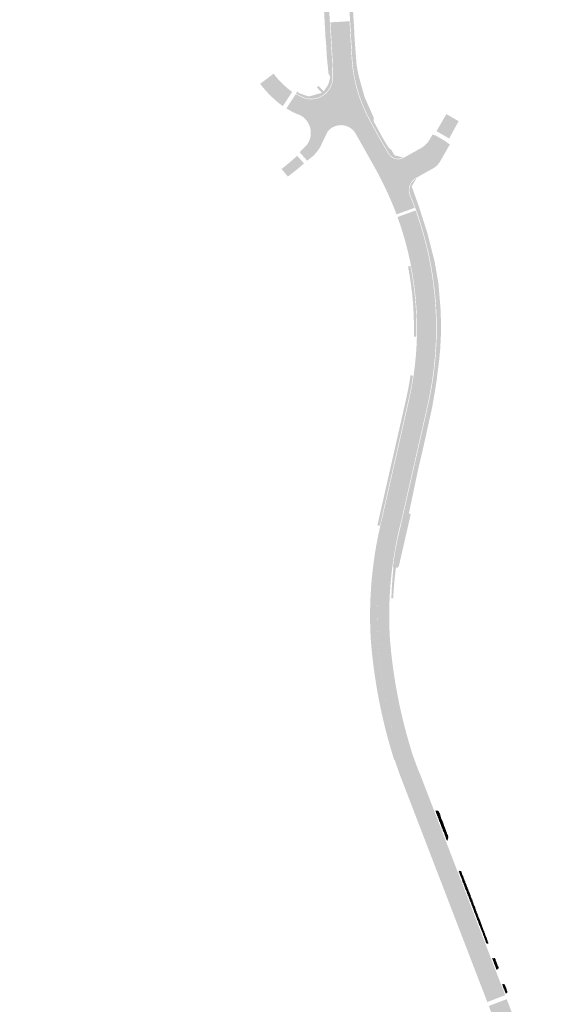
# Model space of a CAD drawing. Header units: metres. Extents: x 203106 to 205700, y 389311 to 393036.
# Tile 7 of 14: x 203579 to 203765, y 390922 to 391272. Entities that reach past the tile are written whole.
import ezdxf

# ---------------------------------------------------------------- set-up
doc = ezdxf.new("R2010")
doc.units = ezdxf.units.M
for name, color, linetype, lineweight in [('N-WE-GR-GROEN-G- new', 92, 'Continuous', 15), ('N-WE-VH-VERHARDING_ASFALT-A', 251, 'Continuous', 18), ('N-WE-VH-VERHARDING_BETONSTRAATSTEEN-A-GRIJS', 7, 'Continuous', 13), ('N-WE-VH-VERHARDING_TEGEL-A', 254, 'Continuous', 18)]:
    doc.layers.add(name, color=color, linetype=linetype, lineweight=lineweight)
doc.layers.add('N-WE-VH-VERHARDING_ASFALT_ROOD-A', color=7, linetype='Continuous', lineweight=18, true_color=0xf46666)
pattern_1 = [(78, (0, 0), (-0.1617495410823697, 0.2490724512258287), [0.63, -0.21]), (348, (-0.4108219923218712, 0.08732291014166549), (-0.1617495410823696, 0.2490724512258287), [0.63, -0.21])]

msp = doc.modelspace()

# ---------------------------------------------------------------- hatches: boundary and pattern name
at = {"layer": 'N-WE-GR-GROEN-G- new', "transparency": 33554687}
h = msp.add_hatch(dxfattribs=at)
h.set_pattern_fill('AGR-VASTEPLANTEN-SO', color=256, scale=0.1, pattern_type=2)
h.set_pattern_definition([(0, (-0.033494, -0.125), (0.288675, 0.5), [0.066988, -0.510362]), (29.99999999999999, (0.033494, -0.125), (0.2886752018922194, 0.4999998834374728), [0.066988, -0.933012]), (59.99999999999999, (0.091506, -0.091506), (-0.2886752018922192, 0.4999998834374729), [0.066988, -0.510362]), (90, (0.125, -0.033494), (-0.288675, 0.5), [0.066988, -0.933012]), (120, (0.125, 0.033494), (-0.5773502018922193, -1.165625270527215e-07), [0.06698799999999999, -0.5103619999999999]), (150, (0.091506, 0.091506), (-0.5773502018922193, 1.165625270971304e-07), [0.066988, -0.933012]), (180, (0.033494, 0.125), (-0.2886750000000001, -0.5), [0.066988, -0.510362]), (210, (-0.033494, 0.125), (-0.2886752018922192, -0.4999998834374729), [0.066988, -0.933012]), (240, (-0.091506, 0.091506), (0.2886752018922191, -0.4999998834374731), [0.066988, -0.510362]), (270, (-0.125, 0.033494), (0.288675, -0.5000000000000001), [0.066988, -0.933012]), (300.0000000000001, (-0.125, -0.033494), (0.5773502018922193, 1.165625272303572e-07), [0.066988, -0.510362]), (329.9999999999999, (-0.091506, -0.091506), (0.5773502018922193, -1.165625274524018e-07), [0.066988, -0.933012])])
edge = h.paths.add_edge_path()
edge.add_line((203707.3658393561, 391093.247525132), (203717.2533802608, 391136.7081686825))
edge.add_arc((203604.5071832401, 391162.5001622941), 115.6586869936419, 347.1146471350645, 351.6109338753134)
edge.add_line((203718.9283445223, 391145.6262259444), (203718.0435294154, 391145.795242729))
edge.add_arc((203604.5071832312, 391162.5001622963), 114.75868700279, 347.1143794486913, 351.6299655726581, ccw=False)
edge.add_line((203716.3759242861, 391136.9083468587), (203706.4076428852, 391093.0928088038))
edge.add_arc((203857.058103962, 391058.8189877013), 154.5000201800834, 167.1830481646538, 167.3832013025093)
edge.add_line((203706.2888325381, 391092.5663287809), (203707.1670999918, 391092.36974232))
edge.add_line((203707.1670999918, 391092.36974232), (203707.3658393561, 391093.247525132))
edge = h.paths.add_edge_path()
edge.add_arc((203604.5071832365, 391162.500162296), 114.7586869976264, 358.5019328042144, 371.0051637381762)
edge.add_line((203717.1554560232, 391184.4073045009), (203718.0389050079, 391184.5791122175))
edge.add_arc((203604.5071832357, 391162.5001622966), 115.6586869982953, -1.4864073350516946, 11.005163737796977, ccw=False)
edge.add_line((203720.1269518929, 391159.5), (203719.2266465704, 391159.5))
at = {"layer": 'N-WE-VH-VERHARDING_ASFALT-A', "transparency": 33554687}
h = msp.add_hatch(color=256, dxfattribs=at)
h.dxf.hatch_style = 1
edge = h.paths.add_edge_path()
edge.add_arc((203748.8159285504, 391262.2210457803), 58.84599854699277, 187.4244087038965, 211.278073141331, ccw=False)
edge.add_line((203690.4632828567, 391254.6170806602), (203690.5218307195, 391251.8888161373))
edge.add_arc((203682.7277574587, 391251.5597288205), 7.801017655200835, -118.75154659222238, 2.4177501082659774, ccw=False)
edge.add_line((203678.975370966, 391244.7204692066), (203677.3106891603, 391245.6293417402))
edge.add_line((203677.3106891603, 391245.6293417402), (203673.947, 391240.525))
edge.add_line((203673.947, 391240.525), (203676.257, 391239.198))
edge.add_line((203676.257, 391239.198), (203679, 391238.051))
edge.add_arc((203675.5683133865, 391231.85871562), 7.079608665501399, -43.24875760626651, 61.00532765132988, ccw=False)
edge.add_line((203680.725, 391227.008), (203678.652, 391224.996))
edge.add_line((203678.652, 391224.996), (203681.345, 391221.967))
edge.add_line((203681.345, 391221.967), (203683.331, 391223.551))
edge.add_arc((203673.4493035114, 391234.1459885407), 14.4879849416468, 313.004945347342, 329.5423070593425)
edge.add_line((203685.938, 391226.802), (203688.592, 391232.282))
edge.add_arc((203693.3526894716, 391228.5407443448), 6.05484583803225, 46.585651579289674, 141.8374612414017, ccw=False)
edge.add_arc((203693.0370845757, 391228.3482700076), 6.412298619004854, 31.1859587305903, 45.71912295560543, ccw=False)
h = msp.add_hatch(color=256, dxfattribs=at)
h.dxf.hatch_style = 1
edge = h.paths.add_edge_path()
edge.add_line((203672.6907076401, 391241.3612192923), (203672.453, 391241.523))
edge.add_line((203672.453, 391241.523), (203671.595, 391242.164))
edge.add_arc((203697.2795406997, 391274.3190815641), 41.15391720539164, 217.4932688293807, 231.3831608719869, ccw=False)
edge.add_line((203664.627, 391249.27), (203669.4240071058, 391252.871298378))
edge.add_arc((203694.0528440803, 391271.3611168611), 30.79696410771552, 216.8969718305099, 234.1576371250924)
edge.add_line((203676.0194602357, 391246.3961400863), (203672.6907076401, 391241.3612192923))
edge = h.paths.add_edge_path()
edge.add_line((203677.7814944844, 391223.719400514), (203676.645, 391222.697))
edge.add_arc((203616.4998500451, 391290.212431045), 90.4199783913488, 308.0611817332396, 311.6957869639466, ccw=False)
edge.add_line((203672.244, 391219.02), (203674.488401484, 391216.3336766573))
edge.add_line((203674.488401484, 391216.3336766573), (203677.748, 391218.855))
edge.add_line((203677.748, 391218.855), (203680.2164719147, 391220.9984448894))
edge.add_line((203680.2164719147, 391220.9984448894), (203677.7814944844, 391223.719400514))
h = msp.add_hatch(color=256, dxfattribs=at)
h.dxf.hatch_style = 1
h.paths.add_polyline_path([(203731.7728998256, 391229.8503778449), (203727.2770847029, 391232.4690486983), (203730.8002782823, 391238.517776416), (203735.1207980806, 391236.0012095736)])
h = msp.add_hatch(color=256, dxfattribs=at)
h.dxf.hatch_style = 1
edge = h.paths.add_edge_path()
edge.add_arc((203647.3100909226, 391182.662653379), 75.48367980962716, 20.90844085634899, 33.625679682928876, ccw=False)
edge.add_arc((203722.4141922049, 391211.5109264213), 4.972344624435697, 117.67773091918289, 202.5892538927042, ccw=False)
edge.add_line((203720.1045486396, 391215.9143066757), (203725.9556135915, 391219.1734845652))
edge.add_arc((203722.549257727, 391225.2887719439), 6.999999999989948, 299.1188136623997, 330.1760669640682)
edge.add_line((203728.6221622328, 391221.8074171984), (203732.0360776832, 391227.7626800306))
edge.add_line((203732.0360776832, 391227.7626800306), (203730.971, 391228.383))
edge.add_line((203730.971, 391228.383), (203731.0583341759, 391228.5307962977))
edge.add_line((203731.0583341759, 391228.5307962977), (203726.5223095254, 391231.1732273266))
edge.add_line((203726.5223095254, 391231.1732273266), (203726.442, 391231.021))
edge.add_line((203726.442, 391231.021), (203725.8892784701, 391231.3161527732))
edge.add_line((203725.8892784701, 391231.3161527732), (203724.8119345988, 391229.4448228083))
edge.add_arc((203717.8788131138, 391233.4362920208), 7.99999999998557, 299.26509130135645, 330.07052400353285, ccw=False)
edge.add_line((203721.7896213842, 391226.4573538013), (203715.5799861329, 391222.9783046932))
edge.add_arc((203713.6245819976, 391226.467773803), 4.000000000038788, 210.0813302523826, 299.2650913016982, ccw=False)
h = msp.add_hatch(color=256, dxfattribs=at)
h.dxf.hatch_style = 1
edge = h.paths.add_edge_path()
edge.add_arc((203872.4490959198, 391061.5291861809), 163.8604609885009, 174.241035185, 201.0920998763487, ccw=False)
edge.add_arc((203810.9164425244, 391066.102883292), 102.1923331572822, 167.1828150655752, 173.3305851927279, ccw=False)
edge.add_line((203711.2704499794, 391088.7733293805), (203721.9337822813, 391135.6433508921))
edge.add_arc((203603.7536312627, 391162.5300000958), 121.200000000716, 347.1830458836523, 379.7851362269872)
edge.add_line((203717.7990271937, 391203.5554515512), (203715.5407025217, 391202.7430663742))
edge.add_arc((203603.7536312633, 391162.5300000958), 118.8000000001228, -12.816954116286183, 19.785136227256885, ccw=False)
edge.add_line((203719.593581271, 391136.1757597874), (203709.6254192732, 391092.3607465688))
edge.add_arc((203821.7819798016, 391064.4527172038), 115.5766073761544, 166.0268125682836, 173.1436521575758)
edge.add_arc((203872.4447537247, 391061.5274006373), 166.2560216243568, 174.2271271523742, 201.0922489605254)
edge.add_line((203717.3275152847, 391001.6967474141), (203747.2302655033, 390924.0253536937))
edge.add_line((203747.2302655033, 390924.0253536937), (203749.4708733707, 390924.8861074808))
edge.add_line((203749.4708733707, 390924.8861074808), (203719.5667674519, 391002.5610225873))
at = {"layer": 'N-WE-VH-VERHARDING_ASFALT_ROOD-A', "transparency": 33554687}
h = msp.add_hatch(color=256, dxfattribs=at)
h.dxf.hatch_style = 1
edge = h.paths.add_edge_path()
edge.add_line((203689.6042786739, 391271.0847268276), (203690.4048137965, 391257.3416730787))
edge.add_arc((203789.1917942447, 391258.7615735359), 98.79718428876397, 180.8234759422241, 182.4456450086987)
edge.add_arc((203747.9903899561, 391261.9004444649), 57.97419822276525, 187.2882785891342, 211.4308728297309)
edge.add_line((203698.5227495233, 391231.6686696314), (203699.0559613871, 391230.7216298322))
edge.add_line((203699.0559613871, 391230.7216298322), (203704.6272948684, 391220.8263613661))
edge.add_arc((203595.4977598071, 391158.3205661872), 125.7625932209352, 20.772160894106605, 29.802657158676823, ccw=False)
edge.add_line((203713.0855463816, 391202.9226098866), (203719.5267385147, 391205.2396943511))
edge.add_arc((203603.67667732, 391162.504019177), 123.4810698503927, 20.24840286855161, 22.42105100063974)
edge.add_arc((203647.3120915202, 391182.6636845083), 75.48144296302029, 20.908251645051, 33.62586889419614)
edge.add_line((203710.1633228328, 391224.4628585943), (203708.1935902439, 391227.8626848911))
edge.add_line((203708.1935902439, 391227.8626848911), (203706.8374415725, 391230.2039220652))
edge.add_line((203706.8374415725, 391230.2039220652), (203704.8854158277, 391233.767398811))
edge.add_line((203704.8854158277, 391233.767398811), (203703.9216103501, 391235.5435780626))
edge.add_line((203703.9216103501, 391235.5435780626), (203703.9213041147, 391235.5595895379))
edge.add_arc((203749.1889093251, 391261.4013038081), 52.12437316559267, 184.0269405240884, 209.7205552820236, ccw=False)
edge.add_line((203697.1932239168, 391257.7408425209), (203696.3927675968, 391271.4802241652))
edge.add_line((203696.3927675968, 391271.4802241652), (203689.6042786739, 391271.0847268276))
h = msp.add_hatch(color=256, dxfattribs=at)
h.dxf.hatch_style = 1
edge = h.paths.add_edge_path()
edge.add_line((203714.7902241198, 391094.3272918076), (203724.0789665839, 391135.1553095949))
edge.add_arc((203603.7552037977, 391162.5298906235), 123.3984423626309, 347.1829335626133, 379.7854309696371)
edge.add_line((203719.8690501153, 391204.3000985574), (203717.7990271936, 391203.5554515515))
edge.add_arc((203603.753636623, 391162.5300004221), 121.1999948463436, -12.816954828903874, 19.785136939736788, ccw=False)
edge.add_line((203721.9337822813, 391135.6433508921), (203712.6403872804, 391094.7948828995))
edge.add_line((203712.6403872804, 391094.7948828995), (203711.2704499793, 391088.7733293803))
edge.add_arc((203810.9240096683, 391066.1015839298), 102.2000000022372, 167.1830458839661, 173.3303543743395)
edge.add_arc((203872.4490959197, 391061.5291861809), 163.8604609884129, 174.2410351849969, 201.0920998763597)
edge.add_line((203719.5667674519, 391002.5610225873), (203749.4708733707, 390924.8861074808))
edge.add_line((203749.4708733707, 390924.8861074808), (203751.6683768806, 390925.7300835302))
edge.add_line((203751.6683768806, 390925.7300835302), (203721.7454527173, 391003.4005469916))
edge.add_arc((203821.0841696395, 391045.712404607), 107.9744135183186, 198.5709667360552, 203.0708626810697, ccw=False)
edge.add_arc((203892.7036622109, 391066.5526682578), 182.5274138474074, 184.3636847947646, 197.6122028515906, ccw=False)
edge.add_arc((203845.9638030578, 391060.4228695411), 135.4807548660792, 172.6661786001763, 183.2827837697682, ccw=False)
edge.add_arc((203846.0064011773, 391060.444247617), 135.5202782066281, 165.5211889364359, 172.677441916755, ccw=False)
h = msp.add_hatch(color=256, dxfattribs=at)
h.dxf.hatch_style = 1
edge = h.paths.add_edge_path()
edge.add_arc((203871.9041114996, 391061.4602687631), 165.7249180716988, 174.1852345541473, 200.0845328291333, ccw=False)
edge.add_arc((203888.2497432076, 391052.8239020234), 182.9929107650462, 168.5003458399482, 172.0130544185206, ccw=False)
edge.add_line((203708.9302489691, 391089.3057382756), (203710.3013999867, 391095.3326266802))
edge.add_line((203710.3013999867, 391095.3326266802), (203719.593581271, 391136.1757597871))
edge.add_arc((203603.7536312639, 391162.530000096), 118.7999999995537, 347.1830458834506, 379.785136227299)
edge.add_line((203715.5407025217, 391202.7430663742), (203713.4303531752, 391201.9840611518))
edge.add_arc((203604.5071909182, 391162.5001619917), 115.8586792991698, -12.885235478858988, 19.925233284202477, ccw=False)
edge.add_line((203717.4483970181, 391136.6638013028), (203708.1527768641, 391095.8055526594))
edge.add_arc((203845.9638030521, 391060.4228695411), 142.2807548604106, 165.6004580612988, 183.3086948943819)
edge.add_arc((203892.7051402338, 391066.552874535), 189.3289032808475, 184.3443621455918, 197.6257922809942)
edge.add_line((203712.2643852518, 391009.2242816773), (203712.4366867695, 391009.2828229))
edge.add_arc((203867.4849012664, 391059.5724959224), 163.0000000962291, 197.9703988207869, 200.008270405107)
edge.add_line((203714.3230527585, 391003.801103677), (203745.3201698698, 390923.2928016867))
edge.add_line((203745.3201698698, 390923.2928016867), (203747.2300424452, 390924.0259330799))
edge.add_line((203747.2300424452, 390924.0259330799), (203716.2574245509, 391004.5493092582))
h = msp.add_hatch(color=256, dxfattribs=at)
h.dxf.hatch_style = 1
h.paths.add_polyline_path([(203758.5184763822, 390888.7685160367), (203764.8601482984, 390891.2125626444), (203760.2542697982, 390903.1636319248), (203758.16446472, 390908.8744075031), (203752.2077950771, 390924.3304321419), (203745.8579428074, 390921.8918552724), (203745.9378743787, 390921.6844579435), (203749.695054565, 390911.6630247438)])
at = {"layer": 'N-WE-VH-VERHARDING_BETONSTRAATSTEEN-A-GRIJS'}
h = msp.add_hatch(dxfattribs=at)
h.set_pattern_fill('AVH-BSS_KEIFORMAAT_ELLEBOOG', color=256, scale=2, angle=58, pattern_type=2)
h.set_pattern_definition([(78, (-19.32931079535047, 50.60736058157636), (-0.1617495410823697, 0.2490724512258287), [0.63, -0.21]), (348, (-19.74013278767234, 50.69468349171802), (-0.1617495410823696, 0.2490724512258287), [0.63, -0.21])])
h.paths.add_polyline_path([(203727.950061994, 390991.0818266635), (203726.9448876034, 390991.2708547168), (203731.0805442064, 390980.5723836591), (203731.4222396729, 390981.8340031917)])
h = msp.add_hatch(dxfattribs=at)
h.set_pattern_fill('AVH-BSS_KEIFORMAAT_ELLEBOOG', color=256, scale=2, angle=58, pattern_type=2)
h.set_pattern_definition([(78, (-3.524556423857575, 9.121069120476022), (-0.1617495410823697, 0.2490724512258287), [0.63, -0.21]), (348, (-3.935378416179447, 9.208392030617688), (-0.1617495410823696, 0.2490724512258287), [0.63, -0.21])])
h.paths.add_polyline_path([(203738.3887561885, 390963.3950569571), (203735.8605673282, 390969.8314740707), (203735.2748618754, 390969.6567153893), (203745.1589663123, 390944.0100082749), (203745.6585586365, 390944.1641844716)])
h = msp.add_hatch(dxfattribs=at)
h.set_pattern_fill('AVH-BSS_KEIFORMAAT_ELLEBOOG', color=256, scale=2, angle=58, pattern_type=2)
h.set_pattern_definition(pattern_1)
h.paths.add_polyline_path([(203747.932517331, 390938.8678247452), (203747.2072336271, 390938.6952817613), (203748.6750192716, 390934.8867557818), (203749.3005325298, 390935.3403616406)])
h = msp.add_hatch(dxfattribs=at)
h.set_pattern_fill('AVH-BSS_KEIFORMAAT_ELLEBOOG', color=256, scale=2, angle=58, pattern_type=2)
h.set_pattern_definition(pattern_1)
h.paths.add_polyline_path([(203751.4325697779, 390929.5121471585), (203750.7375363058, 390929.5350549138), (203750.7230987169, 390929.5352671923), (203751.9278831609, 390926.4354880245), (203752.4044094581, 390926.8062304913)])
at = {"layer": 'N-WE-VH-VERHARDING_TEGEL-A', "transparency": 33554687}
h = msp.add_hatch(color=256, dxfattribs=at)
h.dxf.hatch_style = 1
edge = h.paths.add_edge_path()
edge.add_line((203586.7606365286, 391771.6078844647), (203586.5283053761, 391768.9529983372))
edge.add_line((203586.5283053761, 391768.9529983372), (203586.1197935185, 391762.0524506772))
edge.add_line((203586.1197935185, 391762.0524506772), (203585.5964669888, 391753.7130611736))
edge.add_line((203585.5964669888, 391753.7130611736), (203585.1452061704, 391746.5220637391))
edge.add_arc((204079.1680204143, 391713.8336475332), 495.1030938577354, 176.2143810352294, 187.6057297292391)
edge.add_line((203588.4206904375, 391648.3040231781), (203596.7744571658, 391584.7072587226))
edge.add_line((203596.7744571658, 391584.7072587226), (203602.1854342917, 391542.331777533))
edge.add_line((203602.1854342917, 391542.331777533), (203608.9290231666, 391491.2177445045))
edge.add_arc((203724.3290230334, 391506.4427249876), 116.3999999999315, 187.5157544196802, 207.4544392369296)
edge.add_line((203621.038255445, 391452.7773047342), (203657.5746897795, 391382.4549942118))
edge.add_line((203657.5746897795, 391382.4549942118), (203688.0021436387, 391323.8907446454))
edge.add_arc((203631.5364275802, 391294.6218888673), 63.60065257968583, 3.334344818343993, 27.399846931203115, ccw=False)
edge.add_line((203695.0294126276, 391298.3210588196), (203697.3928853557, 391257.7524747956))
edge.add_arc((203749.2122266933, 391261.4053506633), 51.94793199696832, 184.03225359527, 209.7709726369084)
edge.add_line((203704.1205323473, 391235.6114223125), (203704.1202419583, 391235.6112660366))
edge.add_line((203704.1202419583, 391235.6112660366), (203705.0611798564, 391233.8628323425))
edge.add_line((203705.0611798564, 391233.8628323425), (203707.0117013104, 391230.302101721))
edge.add_line((203707.0117013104, 391230.302101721), (203708.3641585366, 391227.9672374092))
edge.add_line((203708.3641585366, 391227.9672374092), (203710.336385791, 391224.5631043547))
edge.add_arc((203713.6245819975, 391226.4677738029), 3.799999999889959, 210.0813302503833, 298.2842215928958)
edge.add_line((203715.4251957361, 391223.1214638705), (203712.3413567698, 391223.8799661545))
edge.add_line((203712.3413567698, 391223.8799661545), (203711.3228581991, 391225.6889256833))
edge.add_line((203711.3228581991, 391225.6889256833), (203710.2163628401, 391226.7631924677))
edge.add_line((203710.2163628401, 391226.7631924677), (203709.1317158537, 391228.4377237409))
edge.add_line((203709.1317158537, 391228.4377237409), (203707.7958701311, 391230.7439101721))
edge.add_line((203707.7958701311, 391230.7439101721), (203705.8521179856, 391234.2922832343))
edge.add_line((203705.8521179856, 391234.2922832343), (203705.0155241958, 391235.8468266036))
edge.add_line((203705.0155241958, 391235.8468266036), (203704.9860495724, 391237.2598747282))
edge.add_line((203704.9860495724, 391237.2598747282), (203701.735, 391244.571))
edge.add_line((203701.735, 391244.571), (203699.607, 391252.186))
edge.add_line((203699.607, 391252.186), (203698.9030372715, 391255.8828473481))
edge.add_line((203698.9030372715, 391255.8828473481), (203698.1970372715, 391265.0748473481))
edge.add_line((203698.1970372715, 391265.0748473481), (203698.001, 391269.224))
edge.add_line((203698.001, 391269.224), (203697.605, 391275.568))
edge.add_line((203697.605, 391275.568), (203697.484, 391278.359))
edge.add_line((203697.484, 391278.359), (203696.777, 391286.6079999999))
edge.add_line((203696.777, 391286.6079999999), (203696.464, 391295.8579999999))
edge.add_line((203696.464, 391295.8579999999), (203696.303, 391298.754))
edge.add_line((203696.303, 391298.754), (203696.186, 391300.056))
edge.add_line((203696.186, 391300.056), (203696.115, 391301.153))
edge.add_line((203696.115, 391301.153), (203695.313, 391306.883))
edge.add_line((203695.313, 391306.883), (203693.558, 391314.264))
edge.add_line((203693.558, 391314.264), (203692.756, 391316.7879999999))
edge.add_line((203692.756, 391316.7879999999), (203690.622, 391322.224))
edge.add_line((203690.622, 391322.224), (203688.594, 391326.119))
edge.add_line((203688.594, 391326.119), (203688.212, 391326.994))
edge.add_line((203688.212, 391326.994), (203684.085, 391334.794))
edge.add_line((203684.085, 391334.794), (203683.222, 391336.5820000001))
edge.add_line((203683.222, 391336.5820000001), (203677.233, 391347.951))
edge.add_line((203677.233, 391347.951), (203676.192, 391349.9179999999))
edge.add_line((203676.192, 391349.9179999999), (203670.94, 391360.116))
edge.add_line((203670.94, 391360.116), (203670.428, 391361.089))
edge.add_line((203670.428, 391361.089), (203669.54, 391363.171))
edge.add_line((203669.54, 391363.171), (203669.1970098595, 391364.2849057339))
edge.add_line((203669.1970098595, 391364.2849057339), (203668.8010137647, 391365.571670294))
edge.add_line((203668.8010137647, 391365.571670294), (203667.0740137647, 391371.750670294))
edge.add_line((203667.0740137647, 391371.750670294), (203665.4780137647, 391376.953670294))
edge.add_line((203665.4780137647, 391376.953670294), (203665.4418254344, 391377.0427255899))
edge.add_line((203665.4418254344, 391377.0427255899), (203664.3008070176, 391376.4499017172))
edge.add_line((203664.3008070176, 391376.4499017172), (203660.520253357, 391383.7263990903))
edge.add_line((203660.520253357, 391383.7263990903), (203659.1891867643, 391383.0348343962))
edge.add_line((203659.1891867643, 391383.0348343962), (203652.726117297, 391395.4744165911))
edge.add_line((203652.726117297, 391395.4744165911), (203653.7362668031, 391395.9992466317))
edge.add_line((203653.7362668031, 391395.9992466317), (203653.6040137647, 391396.150670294))
edge.add_line((203653.6040137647, 391396.150670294), (203652.9890137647, 391396.688670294))
edge.add_line((203652.9890137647, 391396.688670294), (203650.7560137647, 391399.477670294))
edge.add_line((203650.7560137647, 391399.477670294), (203650.1140137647, 391400.020670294))
edge.add_line((203650.1140137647, 391400.020670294), (203648.032, 391403.692))
edge.add_line((203648.032, 391403.692), (203647.9421597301, 391403.8634787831))
edge.add_line((203647.9421597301, 391403.8634787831), (203648.26, 391404.03))
edge.add_line((203648.26, 391404.03), (203645.24, 391409.76))
edge.add_line((203645.24, 391409.76), (203644.9667408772, 391409.6297696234))
edge.add_line((203644.9667408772, 391409.6297696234), (203639.851, 391420.364))
edge.add_line((203639.851, 391420.364), (203634.851, 391431.055))
edge.add_line((203634.851, 391431.055), (203633.928, 391430.621))
edge.add_line((203633.928, 391430.621), (203632.304, 391434.558))
edge.add_line((203632.304, 391434.558), (203630.746, 391437.629))
edge.add_line((203630.746, 391437.629), (203630.033, 391438.871))
edge.add_line((203630.033, 391438.871), (203628.681, 391441.554))
edge.add_line((203628.681, 391441.554), (203628.194, 391442.634))
edge.add_line((203628.194, 391442.634), (203624.56, 391449.6079999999))
edge.add_line((203624.56, 391449.6079999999), (203623.001, 391452.573))
edge.add_line((203623.001, 391452.573), (203621.933, 391454.619))
edge.add_line((203621.933, 391454.619), (203619.179, 391460.689))
edge.add_line((203619.179, 391460.689), (203619.013, 391461.035))
edge.add_line((203619.013, 391461.035), (203617.5693022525, 391464.5998742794))
edge.add_line((203617.5693022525, 391464.5998742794), (203618.7737884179, 391465.0876653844))
edge.add_line((203618.7737884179, 391465.0876653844), (203617.559, 391467.855))
edge.add_line((203617.559, 391467.855), (203617.241, 391468.439))
edge.add_line((203617.241, 391468.439), (203615.312, 391472.914))
edge.add_line((203615.312, 391472.914), (203612.229, 391479.825))
edge.add_line((203612.229, 391479.825), (203610.498, 391489.488))
edge.add_line((203610.498, 391489.488), (203609.287, 391498.55))
edge.add_line((203609.287, 391498.55), (203609.277, 391498.857))
edge.add_line((203609.277, 391498.857), (203608.759, 391503.005))
edge.add_line((203608.759, 391503.005), (203608.588, 391503.72))
edge.add_line((203608.588, 391503.72), (203608.458, 391504.9179999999))
edge.add_line((203608.458, 391504.9179999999), (203606.615, 391518.905))
edge.add_line((203606.615, 391518.905), (203606.569, 391519.27))
edge.add_line((203606.569, 391519.27), (203605.844, 391524.42))
edge.add_line((203605.844, 391524.42), (203604.145, 391537.416))
edge.add_line((203604.145, 391537.416), (203603.309, 391543.673))
edge.add_line((203603.309, 391543.673), (203603.136, 391544.7070000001))
edge.add_line((203603.136, 391544.7070000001), (203601.625, 391556.698))
edge.add_line((203601.625, 391556.698), (203600.637, 391563.933))
edge.add_line((203600.637, 391563.933), (203598.811, 391577.797))
edge.add_line((203598.811, 391577.797), (203598.181, 391582.911))
edge.add_line((203598.181, 391582.911), (203597.982, 391584.3529999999))
edge.add_line((203597.982, 391584.3529999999), (203597.468, 391588.415))
edge.add_line((203597.468, 391588.415), (203596.796, 391593.329))
edge.add_line((203596.796, 391593.329), (203596.561, 391595.224))
edge.add_line((203596.561, 391595.224), (203595.828, 391600.468))
edge.add_line((203595.828, 391600.468), (203595.302, 391604.645))
edge.add_line((203595.302, 391604.645), (203595.258, 391605.011))
edge.add_line((203595.258, 391605.011), (203593.632, 391617.016))
edge.add_line((203593.632, 391617.016), (203592.693, 391624.313))
edge.add_line((203592.693, 391624.313), (203592.59, 391624.844))
edge.add_line((203592.59, 391624.844), (203592.173, 391628.208))
edge.add_line((203592.173, 391628.208), (203592.383, 391628.872))
edge.add_line((203592.383, 391628.872), (203592.584, 391628.953))
edge.add_line((203592.584, 391628.953), (203592.015, 391632.818))
edge.add_line((203592.015, 391632.818), (203591.754, 391634.096))
edge.add_line((203591.754, 391634.096), (203591.032, 391637.8920000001))
edge.add_line((203591.032, 391637.8920000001), (203590.849, 391637.901))
edge.add_line((203590.849, 391637.901), (203590.746, 391638.176))
edge.add_line((203590.746, 391638.176), (203590.282, 391641.687))
edge.add_line((203590.282, 391641.687), (203590.155, 391643.3))
edge.add_line((203590.155, 391643.3), (203590.014, 391644.7))
edge.add_line((203590.014, 391644.7), (203589.438, 391649.249))
edge.add_line((203589.438, 391649.249), (203589.25, 391649.802))
edge.add_line((203589.25, 391649.802), (203588.394, 391658.459))
edge.add_line((203588.394, 391658.459), (203587.47, 391670.125))
edge.add_line((203587.47, 391670.125), (203587.336, 391673.576))
edge.add_line((203587.336, 391673.576), (203586.658, 391689.73))
edge.add_line((203586.658, 391689.73), (203586.599, 391690.786))
edge.add_line((203586.599, 391690.786), (203586.424, 391693.734))
edge.add_line((203586.424, 391693.734), (203586.285, 391695.115))
edge.add_line((203586.285, 391695.115), (203585.913, 391698.676))
edge.add_line((203585.913, 391698.676), (203585.469, 391701.876))
edge.add_line((203585.469, 391701.876), (203585.465, 391702.492))
edge.add_line((203585.465, 391702.492), (203585.452, 391703.691))
edge.add_line((203585.452, 391703.691), (203585.357, 391710.863))
edge.add_line((203585.357, 391710.863), (203585.497, 391722.652))
edge.add_line((203585.497, 391722.652), (203585.789, 391733.855))
edge.add_line((203585.789, 391733.855), (203586.581, 391746.893))
edge.add_line((203586.581, 391746.893), (203587.284, 391759.092))
edge.add_line((203587.284, 391759.092), (203588.1449801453, 391771.5305895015))
edge.add_line((203588.1449801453, 391771.5305895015), (203586.7606365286, 391771.6078844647))
h = msp.add_hatch(color=256, dxfattribs=at)
h.dxf.hatch_style = 1
edge = h.paths.add_edge_path()
edge.add_line((203690.2050735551, 391257.3337129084), (203687.8416008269, 391297.9022969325))
edge.add_arc((203631.5370750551, 391294.6219954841), 56.3999999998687, 3.334282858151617, 27.45443923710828)
edge.add_line((203681.585178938, 391320.6248279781), (203651.1858414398, 391379.1349614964))
edge.add_line((203651.1858414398, 391379.1349614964), (203614.649135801, 391449.4577942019))
edge.add_arc((203724.3308302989, 391506.4434729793), 123.6019485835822, 187.5717405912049, 207.4543606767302, ccw=False)
edge.add_line((203601.8066102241, 391490.15675481), (203595.0465851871, 391541.3953681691))
edge.add_line((203595.0465851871, 391541.3953681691), (203591.1968226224, 391571.503306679))
edge.add_line((203591.1968226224, 391571.503306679), (203590.400885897, 391577.6325897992))
edge.add_arc((203587.5257194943, 391577.2539382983), 2.899992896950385, 7.50252027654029, 97.51561038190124)
edge.add_line((203587.146411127, 391580.1290181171), (203579.2361855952, 391579.0847358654))
edge.add_line((203579.2361855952, 391579.0847358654), (203579.4109239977, 391577.7602802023))
edge.add_line((203579.4109239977, 391577.7602802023), (203583.368, 391578.247))
edge.add_line((203583.368, 391578.247), (203585.666, 391578.105))
edge.add_line((203585.666, 391578.105), (203587.674, 391576.862))
edge.add_line((203587.674, 391576.862), (203588.864, 391574.834))
edge.add_line((203588.864, 391574.834), (203589.699, 391568.281))
edge.add_line((203589.699, 391568.281), (203589.818, 391567.301))
edge.add_line((203589.818, 391567.301), (203590.454, 391562.307))
edge.add_line((203590.454, 391562.307), (203591.725, 391552.743))
edge.add_line((203591.725, 391552.743), (203591.812, 391552.315))
edge.add_line((203591.812, 391552.315), (203592.101, 391549.927))
edge.add_line((203592.101, 391549.927), (203592.207, 391549.389))
edge.add_line((203592.207, 391549.389), (203593.679, 391538.167))
edge.add_line((203593.679, 391538.167), (203594.23, 391534.047))
edge.add_line((203594.23, 391534.047), (203595.695, 391522.669))
edge.add_line((203595.695, 391522.669), (203595.75, 391522.141))
edge.add_line((203595.75, 391522.141), (203596.165, 391519.299))
edge.add_line((203596.165, 391519.299), (203596.292, 391518.308))
edge.add_line((203596.292, 391518.308), (203596.818, 391514.444))
edge.add_line((203596.818, 391514.444), (203596.891, 391513.5820000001))
edge.add_line((203596.891, 391513.5820000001), (203598.167, 391503.715))
edge.add_line((203598.167, 391503.715), (203598.734, 391499.674))
edge.add_line((203598.734, 391499.674), (203600.708, 391485.391))
edge.add_line((203600.708, 391485.391), (203601.82, 391480.005))
edge.add_line((203601.82, 391480.005), (203603.563, 391473.428))
edge.add_line((203603.563, 391473.428), (203604.416, 391470.673))
edge.add_line((203604.416, 391470.673), (203604.463, 391470.559))
edge.add_line((203604.463, 391470.559), (203606.113, 391465.737))
edge.add_line((203606.113, 391465.737), (203606.447, 391464.755))
edge.add_line((203606.447, 391464.755), (203608.462, 391459.494))
edge.add_line((203608.462, 391459.494), (203614.475, 391446.73))
edge.add_line((203614.475, 391446.73), (203616.903, 391441.604))
edge.add_line((203616.903, 391441.604), (203617.046, 391441.376))
edge.add_line((203617.046, 391441.376), (203621.297, 391432.121))
edge.add_line((203621.297, 391432.121), (203621.847, 391431.109))
edge.add_line((203621.847, 391431.109), (203624.336, 391426.51))
edge.add_line((203624.336, 391426.51), (203624.708, 391426.7279999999))
edge.add_line((203624.708, 391426.7279999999), (203624.836, 391426.482))
edge.add_line((203624.836, 391426.482), (203628.506, 391419.47))
edge.add_line((203628.506, 391419.47), (203628.79, 391418.936))
edge.add_line((203628.79, 391418.936), (203629.332, 391417.8920000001))
edge.add_line((203629.332, 391417.8920000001), (203629.912, 391416.845))
edge.add_line((203629.912, 391416.845), (203631.233, 391414.16))
edge.add_line((203631.233, 391414.16), (203631.446, 391413.73))
edge.add_line((203631.446, 391413.73), (203634.862, 391407.285))
edge.add_line((203634.862, 391407.285), (203635.238, 391406.541))
edge.add_line((203635.238, 391406.541), (203635.889, 391405.3370000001))
edge.add_line((203635.889, 391405.3370000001), (203636.227, 391404.6679999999))
edge.add_line((203636.227, 391404.6679999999), (203637.85, 391401.548))
edge.add_line((203637.85, 391401.548), (203637.962, 391401.319))
edge.add_line((203637.962, 391401.319), (203639.758, 391397.766))
edge.add_line((203639.758, 391397.766), (203640.269, 391396.682))
edge.add_line((203640.269, 391396.682), (203641.1107948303, 391394.147069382))
edge.add_line((203641.1107948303, 391394.147069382), (203641.2390137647, 391393.761670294))
edge.add_line((203641.2390137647, 391393.761670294), (203642.2573139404, 391390.147970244))
edge.add_line((203642.2573139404, 391390.147970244), (203643.02505823, 391390.5468570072))
edge.add_line((203643.02505823, 391390.5468570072), (203647.1751752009, 391382.559054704))
edge.add_line((203647.1751752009, 391382.559054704), (203644.9270137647, 391381.391670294))
edge.add_line((203644.9270137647, 391381.391670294), (203645.2620137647, 391380.763670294))
edge.add_line((203645.2620137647, 391380.763670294), (203647.4997098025, 391381.9260833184))
edge.add_line((203647.4997098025, 391381.9260833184), (203649.5152157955, 391378.0729382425))
edge.add_line((203649.5152157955, 391378.0729382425), (203647.2488160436, 391376.8913573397))
edge.add_line((203647.2488160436, 391376.8913573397), (203648.9020137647, 391373.745670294))
edge.add_line((203648.9020137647, 391373.745670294), (203649.1499513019, 391373.3113897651))
edge.add_line((203649.1499513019, 391373.3113897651), (203650.2921456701, 391373.9149877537))
edge.add_line((203650.2921456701, 391373.9149877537), (203651.3198167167, 391371.9370114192))
edge.add_line((203651.3198167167, 391371.9370114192), (203654.4233018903, 391365.9636795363))
edge.add_line((203654.4233018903, 391365.9636795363), (203653.9085142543, 391365.6962181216))
edge.add_line((203653.9085142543, 391365.6962181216), (203654.5670137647, 391365.013670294))
edge.add_line((203654.5670137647, 391365.013670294), (203657.4620137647, 391361.220670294))
edge.add_line((203657.4620137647, 391361.220670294), (203660.4220137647, 391357.419670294))
edge.add_line((203660.4220137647, 391357.419670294), (203660.4840560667, 391357.3385500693))
edge.add_line((203660.4840560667, 391357.3385500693), (203660.756, 391356.986))
edge.add_line((203660.756, 391356.986), (203661.605, 391355.678))
edge.add_line((203661.605, 391355.678), (203665.04, 391349))
edge.add_line((203665.04, 391349), (203665.871, 391347.45))
edge.add_line((203665.871, 391347.45), (203667.208, 391344.77))
edge.add_line((203667.208, 391344.77), (203667.599, 391344.021))
edge.add_line((203667.599, 391344.021), (203669.42, 391340.751))
edge.add_line((203669.42, 391340.751), (203669.865, 391339.931))
edge.add_line((203669.865, 391339.931), (203672.189, 391335.461))
edge.add_line((203672.189, 391335.461), (203672.555, 391334.675))
edge.add_line((203672.555, 391334.675), (203674.232, 391331.499))
edge.add_line((203674.232, 391331.499), (203676.437, 391327.446))
edge.add_line((203676.437, 391327.446), (203676.98, 391326.407))
edge.add_line((203676.98, 391326.407), (203680.323, 391319.87))
edge.add_line((203680.323, 391319.87), (203682.638, 391314.38))
edge.add_line((203682.638, 391314.38), (203684.56, 391308.036))
edge.add_line((203684.56, 391308.036), (203684.868, 391306.528))
edge.add_line((203684.868, 391306.528), (203685.982, 391298.706))
edge.add_line((203685.982, 391298.706), (203686.01, 391298.158))
edge.add_line((203686.01, 391298.158), (203686.207, 391293.709))
edge.add_line((203686.207, 391293.709), (203686.533, 391288.437))
edge.add_line((203686.533, 391288.437), (203687.155, 391280.615))
edge.add_line((203687.155, 391280.615), (203687.252, 391276.888))
edge.add_line((203687.252, 391276.888), (203687.487, 391272.352))
edge.add_line((203687.487, 391272.352), (203687.885, 391265.176))
edge.add_line((203687.885, 391265.176), (203688.034, 391264.001))
edge.add_line((203688.034, 391264.001), (203688.326, 391258.799))
edge.add_line((203688.326, 391258.799), (203688.948, 391252.684))
edge.add_line((203688.948, 391252.684), (203689.424, 391252.169))
edge.add_line((203689.424, 391252.169), (203689.397, 391250.998))
edge.add_line((203689.397, 391250.998), (203688.837, 391248.975))
edge.add_line((203688.837, 391248.975), (203687.221, 391246.588))
edge.add_line((203687.221, 391246.588), (203685.369, 391248.497))
edge.add_line((203685.369, 391248.497), (203684.762, 391248.015))
edge.add_line((203684.762, 391248.015), (203686.55, 391246.059))
edge.add_line((203686.55, 391246.059), (203681.879, 391244.751))
edge.add_line((203681.879, 391244.751), (203678.605, 391245.896))
edge.add_line((203678.605, 391245.896), (203677.8184770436, 391246.5594009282))
edge.add_line((203677.8184770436, 391246.5594009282), (203677.4065298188, 391245.8048825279))
edge.add_line((203677.4065298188, 391245.8048825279), (203679.144889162, 391244.8557839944))
edge.add_arc((203682.7274658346, 391251.5598830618), 7.601302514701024, 241.880576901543, 362.4320450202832)
edge.add_line((203690.3219215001, 391251.8824401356), (203690.2049386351, 391257.333710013))
edge.add_line((203690.2049386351, 391257.333710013), (203690.2050735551, 391257.3337129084))
h = msp.add_hatch(color=256, dxfattribs=at)
h.dxf.hatch_style = 1
edge = h.paths.add_edge_path()
edge.add_arc((203603.6766772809, 391162.5040191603), 123.6810698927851, 20.24802690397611, 22.42280929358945)
edge.add_arc((203722.4438404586, 391211.5116335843), 4.79999999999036, 119.11881366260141, 202.4228092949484, ccw=False)
edge.add_line((203720.1080535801, 391215.7049735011), (203720.2237693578, 391215.7694298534))
edge.add_line((203720.2237693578, 391215.7694298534), (203718.477, 391212.883))
edge.add_line((203718.477, 391212.883), (203721.253, 391205.025))
edge.add_line((203721.253, 391205.025), (203724.017, 391196.317))
edge.add_line((203724.017, 391196.317), (203726.564, 391186.375))
edge.add_line((203726.564, 391186.375), (203727.981, 391178.199))
edge.add_line((203727.981, 391178.199), (203728.767, 391168.786))
edge.add_line((203728.767, 391168.786), (203728.916, 391161.486))
edge.add_line((203728.916, 391161.486), (203728.607, 391155.239))
edge.add_line((203728.607, 391155.239), (203728.215, 391151.1))
edge.add_line((203728.215, 391151.1), (203727.528, 391145.746))
edge.add_line((203727.528, 391145.746), (203727.371, 391144.191))
edge.add_line((203727.371, 391144.191), (203726.676, 391139.855))
edge.add_line((203726.676, 391139.855), (203725.722, 391134.38))
edge.add_line((203725.722, 391134.38), (203725.217, 391132.054))
edge.add_line((203725.217, 391132.054), (203723.482, 391124.206))
edge.add_line((203723.482, 391124.206), (203722.34, 391119.133))
edge.add_line((203722.34, 391119.133), (203722.321, 391119.049))
edge.add_line((203722.321, 391119.049), (203720.772, 391112.449))
edge.add_line((203720.772, 391112.449), (203717.46, 391096.743))
edge.add_line((203717.46, 391096.743), (203718.136, 391096.496))
edge.add_line((203718.136, 391096.496), (203713.917, 391078.086))
edge.add_line((203713.917, 391078.086), (203713.36, 391077.441))
edge.add_line((203713.36, 391077.441), (203711.7997782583, 391077.6958388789))
edge.add_arc((203810.9240096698, 391066.1015839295), 99.80000000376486, 167.1830458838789, 173.3286039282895, ccw=False)
edge.add_arc((221403.2951885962, 387064.5414630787), 18141.52960374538, 167.1756245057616, 167.1855196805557, ccw=False)
edge.add_line((203714.3058212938, 391091.2959287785), (203724.2739832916, 391135.1109419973))
edge.add_arc((203603.7551982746, 391162.5298902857), 123.5984476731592, 347.1829343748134, 380.2493724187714)
h = msp.add_hatch(color=256, dxfattribs=at)
h.dxf.hatch_style = 1
edge = h.paths.add_edge_path()
edge.add_line((203711.8856477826, 391066.5848394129), (203711.2447598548, 391066.6197940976))
edge.add_arc((203871.6919414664, 391061.3350705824), 160.5341907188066, 174.1576710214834, 178.1135042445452, ccw=False)
edge.add_line((203711.9916008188, 391077.6760493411), (203712.8858708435, 391077.5202900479))
edge.add_arc((203857.1083784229, 391058.8153506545), 145.4304178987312, 172.6102728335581, 176.9375667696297)

doc.saveas('drawing.dxf')
